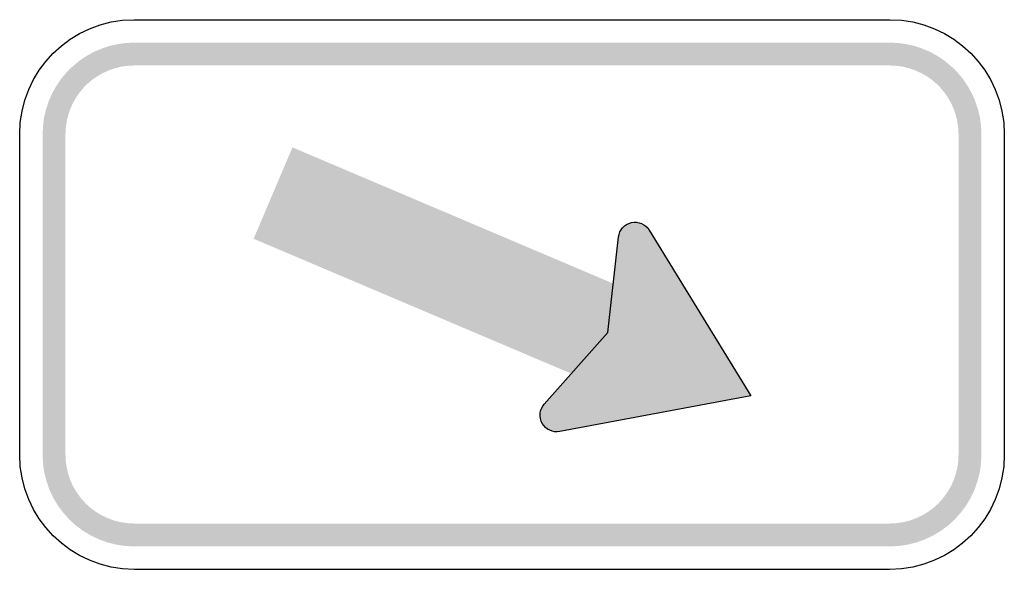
# Model space of a CAD drawing. Header units: inches. Extents: x -0.5 to 0.5, y -0.28 to 0.28.
import ezdxf

# ---------------------------------------------------------------- set-up
doc = ezdxf.new("R2010")
doc.units = ezdxf.units.IN
doc.header["$MEASUREMENT"] = 0

msp = doc.modelspace()

# ---------------------------------------------------------------- hatches: boundary and pattern name
for points in [[(-0.3837, 0.2558), (-0.3923, 0.2554), (-0.4008, 0.2542), (-0.4092, 0.2523), (-0.4173, 0.2495), (-0.4252, 0.2461), (-0.4327, 0.2419), (-0.4398, 0.237), (-0.4464, 0.2315), (-0.4525, 0.2255), (-0.458, 0.2189), (-0.4628, 0.2118), (-0.467, 0.2043), (-0.4705, 0.1964), (-0.4732, 0.1882), (-0.4752, 0.1799), (-0.4763, 0.1714), (-0.4767, 0.1628), (-0.4535, 0.1628), (-0.4532, 0.1692), (-0.4523, 0.1756), (-0.4508, 0.1819), (-0.4488, 0.188), (-0.4462, 0.1939), (-0.443, 0.1995), (-0.4394, 0.2048), (-0.4353, 0.2098), (-0.4307, 0.2144), (-0.4258, 0.2185), (-0.4204, 0.2221), (-0.4148, 0.2252), (-0.4089, 0.2278), (-0.4028, 0.2299), (-0.3965, 0.2314), (-0.3902, 0.2323), (-0.3837, 0.2326), (-0.3837, 0.2558)], [(-0.3837, 0.2326), (0.3837, 0.2326), (0.3837, 0.2558), (-0.3837, 0.2558), (-0.3837, 0.2326)], [(0.4767, 0.1628), (0.4764, 0.1714), (0.4752, 0.1799), (0.4732, 0.1882), (0.4705, 0.1964), (0.467, 0.2043), (0.4628, 0.2118), (0.458, 0.2189), (0.4525, 0.2255), (0.4464, 0.2315), (0.4398, 0.237), (0.4327, 0.2419), (0.4252, 0.2461), (0.4173, 0.2495), (0.4092, 0.2523), (0.4008, 0.2542), (0.3923, 0.2554), (0.3837, 0.2558), (0.3837, 0.2326), (0.3902, 0.2323), (0.3965, 0.2314), (0.4028, 0.2299), (0.4089, 0.2278), (0.4148, 0.2252), (0.4205, 0.2221), (0.4258, 0.2185), (0.4307, 0.2144), (0.4353, 0.2098), (0.4394, 0.2048), (0.443, 0.1995), (0.4462, 0.1939), (0.4488, 0.188), (0.4508, 0.1819), (0.4523, 0.1756), (0.4532, 0.1692), (0.4535, 0.1628), (0.4767, 0.1628)], [(-0.4535, -0.1628), (-0.4535, 0.1628), (-0.4767, 0.1628), (-0.4767, -0.1628), (-0.4535, -0.1628)], [(0.4535, 0.1628), (0.4535, -0.1628), (0.4767, -0.1628), (0.4767, 0.1628), (0.4535, 0.1628)], [(-0.2624, 0.0566), (0.0986, -0.0966), (0.138, -0.0038), (-0.223, 0.1494), (-0.2624, 0.0566)], [(0.1419, 0.0563), (0.1418, 0.058), (0.1416, 0.0596), (0.1412, 0.0613), (0.1407, 0.0628), (0.14, 0.0643), (0.1391, 0.0658), (0.1382, 0.0671), (0.1371, 0.0684), (0.1358, 0.0695), (0.1345, 0.0705), (0.1331, 0.0714), (0.1316, 0.0721), (0.1301, 0.0727), (0.1285, 0.0731), (0.1268, 0.0733), (0.1252, 0.0734), (0.1235, 0.0734), (0.1219, 0.0732), (0.1203, 0.0728), (0.1187, 0.0722), (0.1172, 0.0716), (0.1157, 0.0707), (0.1144, 0.0697), (0.1132, 0.0686), (0.112, 0.0674), (0.111, 0.0661), (0.1102, 0.0647), (0.1094, 0.0632), (0.1089, 0.0617), (0.1084, 0.0601), (0.1082, 0.0584), (0.1081, 0.0568), (0.125, 0.0566), (0.1419, 0.0563)], [(0.2427, -0.103), (0.0485, -0.1392), (0.0953, -0.0414), (0.1394, 0.0654), (0.2427, -0.103)], [(0.1394, 0.0654), (0.1082, 0.0584), (0.0956, -0.0407), (0.1383, -0.0461), (0.1394, 0.0654)], [(0.1081, 0.0568), (0.1081, 0.0552), (0.1083, 0.0536), (0.1087, 0.052), (0.1092, 0.0505), (0.1098, 0.049), (0.1106, 0.0476), (0.1116, 0.0463), (0.1126, 0.045), (0.1137, 0.0439), (0.115, 0.0429), (0.1163, 0.042), (0.1178, 0.0413), (0.1192, 0.0407), (0.1208, 0.0402), (0.1224, 0.0399), (0.124, 0.0397), (0.1256, 0.0397), (0.1272, 0.0398), (0.1287, 0.0401), (0.1303, 0.0405), (0.1318, 0.0411), (0.1332, 0.0418), (0.1346, 0.0427), (0.1359, 0.0436), (0.137, 0.0447), (0.1381, 0.0459), (0.1391, 0.0472), (0.1399, 0.0486), (0.1406, 0.0501), (0.1411, 0.0516), (0.1415, 0.0532), (0.1418, 0.0547), (0.1419, 0.0563), (0.125, 0.0566), (0.1081, 0.0568)], [(0.0328, -0.1114), (0.0947, -0.0417), (0.107, -0.0461), (0.0736, -0.0929), (0.0328, -0.1114)], [(0.0485, -0.1392), (0.0328, -0.1114), (0.0604, -0.0815), (0.0779, -0.0892), (0.0485, -0.1392)], [(0.0623, -0.1228), (0.0623, -0.1212), (0.062, -0.1196), (0.0617, -0.118), (0.0612, -0.1165), (0.0605, -0.115), (0.0597, -0.1136), (0.0588, -0.1123), (0.0578, -0.1111), (0.0566, -0.11), (0.0554, -0.109), (0.054, -0.1081), (0.0526, -0.1073), (0.0511, -0.1067), (0.0496, -0.1062), (0.048, -0.1059), (0.0464, -0.1057), (0.0448, -0.1057), (0.0432, -0.1059), (0.0416, -0.1061), (0.0401, -0.1066), (0.0386, -0.1072), (0.0371, -0.1079), (0.0358, -0.1087), (0.0345, -0.1097), (0.0333, -0.1108), (0.0323, -0.112), (0.0313, -0.1133), (0.0305, -0.1147), (0.0298, -0.1161), (0.0293, -0.1177), (0.0289, -0.1192), (0.0286, -0.1208), (0.0285, -0.1224), (0.0454, -0.1226), (0.0623, -0.1228)], [(0.0285, -0.1224), (0.0286, -0.1241), (0.0288, -0.1257), (0.0292, -0.1273), (0.0297, -0.1289), (0.0304, -0.1304), (0.0313, -0.1318), (0.0322, -0.1332), (0.0333, -0.1344), (0.0345, -0.1355), (0.0359, -0.1365), (0.0373, -0.1374), (0.0388, -0.1381), (0.0403, -0.1387), (0.0419, -0.1391), (0.0436, -0.1394), (0.0452, -0.1395), (0.0469, -0.1394), (0.0485, -0.1392), (0.0501, -0.1388), (0.0517, -0.1383), (0.0532, -0.1376), (0.0546, -0.1368), (0.056, -0.1358), (0.0572, -0.1347), (0.0583, -0.1335), (0.0594, -0.1322), (0.0602, -0.1308), (0.0609, -0.1293), (0.0615, -0.1277), (0.0619, -0.1261), (0.0622, -0.1245), (0.0623, -0.1228), (0.0454, -0.1226), (0.0285, -0.1224)], [(-0.4767, -0.1628), (-0.4763, -0.1719), (-0.475, -0.1809), (-0.4727, -0.1898), (-0.4697, -0.1984), (-0.4658, -0.2066), (-0.4611, -0.2145), (-0.4556, -0.2218), (-0.4495, -0.2286), (-0.4427, -0.2347), (-0.4354, -0.2401), (-0.4276, -0.2448), (-0.4193, -0.2487), (-0.4107, -0.2518), (-0.4019, -0.254), (-0.3928, -0.2554), (-0.3837, -0.2558), (-0.3837, -0.2326), (-0.3906, -0.2322), (-0.3973, -0.2312), (-0.404, -0.2296), (-0.4104, -0.2272), (-0.4166, -0.2243), (-0.4225, -0.2208), (-0.428, -0.2167), (-0.4331, -0.2121), (-0.4377, -0.207), (-0.4417, -0.2016), (-0.4453, -0.1957), (-0.4482, -0.1895), (-0.4505, -0.183), (-0.4521, -0.1764), (-0.4532, -0.1696), (-0.4535, -0.1628), (-0.4767, -0.1628)], [(0.3837, -0.2558), (0.3928, -0.2554), (0.4019, -0.254), (0.4107, -0.2518), (0.4193, -0.2487), (0.4276, -0.2448), (0.4354, -0.2401), (0.4427, -0.2347), (0.4495, -0.2286), (0.4556, -0.2218), (0.4611, -0.2145), (0.4658, -0.2066), (0.4697, -0.1984), (0.4727, -0.1898), (0.475, -0.1809), (0.4763, -0.1719), (0.4767, -0.1628), (0.4535, -0.1628), (0.4532, -0.1696), (0.4522, -0.1764), (0.4505, -0.183), (0.4482, -0.1895), (0.4453, -0.1957), (0.4417, -0.2016), (0.4377, -0.207), (0.4331, -0.2121), (0.428, -0.2167), (0.4225, -0.2208), (0.4166, -0.2243), (0.4104, -0.2272), (0.404, -0.2296), (0.3973, -0.2312), (0.3906, -0.2322), (0.3837, -0.2326), (0.3837, -0.2558)], [(0.3837, -0.2326), (-0.3837, -0.2326), (-0.3837, -0.2558), (0.3837, -0.2558), (0.3837, -0.2326)]]:
    msp.add_hatch(color=7).paths.add_polyline_path(points)

# ---------------------------------------------------------------- linework, layer by layer
at = {"color": 7}
for points in [[(-0.3837, 0.2791), (0.3837, 0.2791)], [(-0.5, -0.1628), (-0.5, 0.1628)], [(0.5, 0.1628), (0.5, -0.1628)], [(0.1394, 0.0654), (0.2427, -0.103), (0.0485, -0.1392)], [(0.0328, -0.1114), (0.0975, -0.0385), (0.1082, 0.0584)], [(0.3837, -0.2791), (-0.3837, -0.2791)]]:
    msp.add_lwpolyline(points, dxfattribs=at)
for points in [[(-0.5, 0.1628), (-0.5, 0.227), (-0.4479, 0.2791), (-0.3837, 0.2791)], [(0.3837, 0.2791), (0.4479, 0.2791), (0.5, 0.227), (0.5, 0.1628)], [(-0.3837, -0.2791), (-0.4479, -0.2791), (-0.5, -0.227), (-0.5, -0.1628)], [(0.5, -0.1628), (0.5, -0.227), (0.4479, -0.2791), (0.3837, -0.2791)]]:
    msp.add_open_spline(points, degree=3, dxfattribs=at)
for points in [[(0.1082, 0.0584), (0.109, 0.0656), (0.1142, 0.0715), (0.1213, 0.073), (0.1283, 0.0746), (0.1356, 0.0715), (0.1394, 0.0654)], [(0.0485, -0.1392), (0.0414, -0.1405), (0.0343, -0.1372), (0.0307, -0.1309), (0.0272, -0.1246), (0.028, -0.1168), (0.0328, -0.1114)]]:
    msp.add_open_spline(points, degree=3, knots=[0, 0, 0, 0, 1, 1, 1, 2, 2, 2, 2], dxfattribs=at)

doc.saveas('drawing.dxf')
